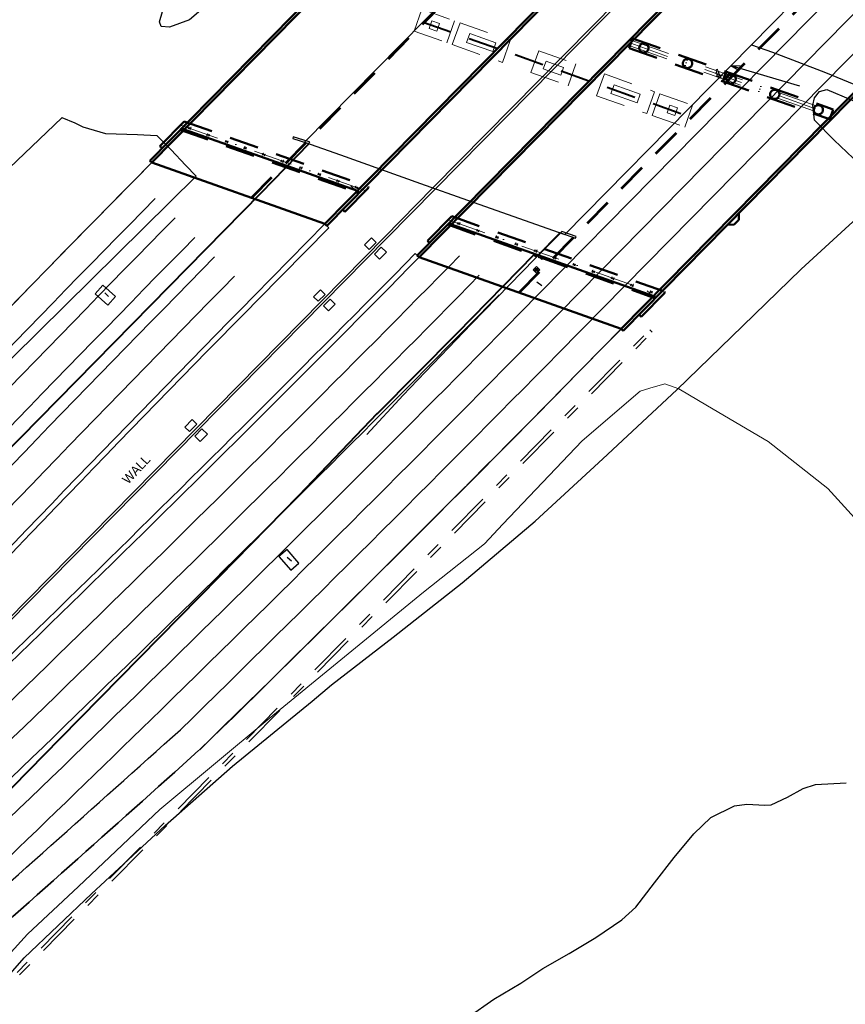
# Model space of a CAD drawing. Extents: x 817093 to 1967201, y 332401 to 800054.
# Tile 6 of 256: x 1960683 to 1961040, y 797066 to 797492. Entities that reach past the tile are written whole.
import ezdxf
from ezdxf.enums import TextEntityAlignment as Align

# ---------------------------------------------------------------- set-up
doc = ezdxf.new("R2010")
doc.units = 0
doc.header["$MEASUREMENT"] = 0
for name, pattern in [('DGN Style 2', [21.105839, 12.663503, -8.442336]), ('DGN Style 3', [29.548174, 21.105839, -8.442336]), ('DGN Style 4', [33.790448, 16.884671, -8.442336, 0.021106, -8.442336]), ('DGN Style 7', [42.211678, 18.995255, -8.442336, 6.331752, -8.442336]), ('TREE LINE', [22.253, -11.1265, -11.1265])]:
    doc.linetypes.add(name, pattern=pattern)
doc.layers.get('0').update_dxf_attribs({"lineweight": 120})
for name, color, linetype, lineweight in [('BR_CENTER LINES', 254, 'DGN Style 4', 13), ('BR_EXISTING_BRIDGE', 220, 'DGN Style 2', 40), ('BR_PRESTRESSED BEAM', 93, 'Continuous', 80), ('BR_STRUCTURAL STEEL', 11, 'Continuous', 30), ('RD_DTM_Obscure', 171, 'Continuous', 0), ('RD_EX_BldgApp', 40, 'Continuous', 30), ('RD_EX_Bridge', 220, 'Continuous', 30), ('RD_EX_Conc', 11, 'Continuous', 30), ('RD_EX_DR_Inlet', 141, 'Continuous', 30), ('RD_EX_GuardRail', 33, 'Continuous', 30), ('RD_EX_H2O', 172, 'Continuous', 30), ('RD_EX_Misc', 216, 'Continuous', 30), ('RD_EX_Road', 8, 'Continuous', 40), ('RD_EX_SU_TX_Telecom', 40, 'Continuous', 30), ('RD_EX_VEG', 102, 'Continuous', 30), ('RD_PD_Final_LnLine', 113, 'DGN Style 3', 80), ('RD_PD_Final_TrvlWay', 113, 'Continuous', 80), ('RD_PD_GR', 9, 'Continuous', 30), ('RD_PD_MedBWall', 51, 'Continuous', 13), ('RD_PD_PaveShd', 251, 'Continuous', 53), ('RD_PD_WallFill', 81, 'Continuous', 30)]:
    doc.layers.add(name, color=color, linetype=linetype, lineweight=lineweight)
doc.layers.add('FUTURE BRIDGE', color=7, linetype='Continuous', lineweight=50, true_color=0xa6837d)
doc.styles.get("Standard").update_dxf_attribs({"font": 'simplex.shx'})
doc.styles.add('Style-font023', font='font023.shx')
doc.styles.add('Style-USTN_ENGNRG', font='USTN_ENGNRG.shx')
doc.linetypes.add('FENCELINE2', pattern='A,0.25,-0.1,[132,ltypeshp.shx,S=0.1,R=0,X=-0.1,Y=0],-0.1,1', length=1.45)
doc.dimstyles.new('Annotative', dxfattribs={"dimtxt": 0.18, "dimasz": 0.18, "dimexe": 0.18, "dimexo": 0.0625, "dimgap": 0.09, "dimtad": 0, "dimtih": 1, "dimtoh": 1, "dimdec": 4, "dimzin": 0, "dimdsep": 46, "dimtxsty": 'Standard', "dimcen": 0.09, "dimadec": 0, "dimazin": 0, "dimtfac": 1, "dimtdec": 4, "dimtofl": 0, "dimtmove": 0, "dimatfit": 3, "dimfxl": 1, "dimtolj": 1, "dimtzin": 0, "dimarcsym": 0})

# ---------------------------------------------------------------- blocks, each defined once
blk = doc.blocks.new('TerminatorOpen_0.5')
at = {"color": 0, "linetype": 'ByBlock', "lineweight": -2}
for q in [(-1, 0.25), (-1, 0), (-1, -0.25)]:
    blk.add_line((0, 0), q, dxfattribs=at)
blk = doc.blocks.new('BULEYE')
at = {"layer": 'RD_EX_Misc', "color": 216, "linetype": 'Continuous', "lineweight": 30, "flags": 128}
for points in [[(-1, -1), (1, -1), (1, 1), (-1, 1), (-1, -1)], [(-0.6, 0), (-0.58, 0.15), (-0.52, 0.29), (-0.43, 0.42), (-0.31, 0.51), (-0.17, 0.58), (-0.02, 0.6), (0.13, 0.59), (0.28, 0.53), (0.4, 0.44), (0.5, 0.33), (0.57, 0.19), (0.6, 0.04), (0.6, 0)], [(0.6, 0), (0.58, -0.15), (0.52, -0.29), (0.43, -0.42), (0.31, -0.51), (0.17, -0.57), (0.02, -0.6), (-0.13, -0.58), (-0.28, -0.53), (-0.4, -0.44), (-0.5, -0.33), (-0.57, -0.19), (-0.6, -0.04), (-0.6, 0)], [(-0.1, 0), (-0.08, 0.06), (-0.03, 0.1), (0.03, 0.1), (0.08, 0.06), (0.1, 0)], [(0.1, 0), (0.08, -0.06), (0.03, -0.09), (-0.03, -0.09), (-0.08, -0.06), (-0.1, 0)]]:
    blk.add_lwpolyline(points, dxfattribs=at)
blk = doc.blocks.new('Guardrail_MTBBC3_Transition')
at = {"layer": 'RD_PD_GR', "linetype": 'Continuous'}
blk.add_line((0, 0), (37, 0), dxfattribs=at)
blk = doc.blocks.new('*U117')
at = {"layer": 'BR_EXISTING_BRIDGE', "linetype": 'DGN Style 2', "lineweight": 0}
for p, q in [((118.98, 198.19), (122.32, 207.61)), ((122.32, 207.61), (136.46, 202.6)), ((126.65, 202.63), (125.48, 199.33)), ((126.65, 202.63), (129.95, 201.46)), ((129.95, 201.46), (128.78, 198.16)), ((133.12, 193.18), (136.46, 202.6)), ((138.81, 201.77), (135.47, 192.34)), ((138.81, 201.77), (160.49, 194.08)), ((118.98, 198.19), (133.12, 193.18)), ((125.48, 199.33), (128.78, 198.16)), ((142.99, 197.1), (141.66, 193.33)), ((142.99, 197.1), (154.3, 193.09)), ((135.47, 192.34), (157.15, 184.65)), ((141.66, 193.33), (152.97, 189.32)), ((154.3, 193.09), (152.97, 189.32)), ((160.49, 194.08), (157.15, 184.65)), ((172.84, 189.7), (169.49, 180.27)), ((172.84, 189.7), (188.86, 184.01)), ((175.99, 185.13), (174.82, 181.83)), ((175.99, 185.13), (183.53, 182.46)), ((188.86, 184.01), (185.52, 174.59)), ((169.49, 180.27), (185.52, 174.59)), ((174.82, 181.83), (182.36, 179.16)), ((183.53, 182.46), (182.36, 179.16)), ((201.21, 179.63), (197.86, 170.21)), ((201.21, 179.63), (222.88, 171.95)), ((205.39, 174.97), (204.05, 171.2)), ((205.39, 174.97), (216.7, 170.96)), ((204.05, 171.2), (215.36, 167.19)), ((216.7, 170.96), (215.36, 167.19)), ((222.88, 171.95), (219.54, 162.52)), ((221.89, 161.69), (225.24, 171.11)), ((225.24, 171.11), (239.37, 166.1)), ((197.86, 170.21), (219.54, 162.52)), ((229.57, 166.13), (228.4, 162.83)), ((229.57, 166.13), (232.87, 164.96)), ((236.03, 156.67), (239.37, 166.1)), ((228.4, 162.83), (231.7, 161.66)), ((232.87, 164.96), (231.7, 161.66)), ((221.89, 161.69), (236.03, 156.67)), ((67.79, 146.15), (71.13, 155.57)), ((71.13, 155.57), (85.27, 150.56)), ((75.46, 150.59), (74.29, 147.29)), ((75.46, 150.59), (78.76, 149.42)), ((78.76, 149.42), (77.59, 146.12)), ((81.92, 141.13), (85.27, 150.56)), ((87.62, 149.72), (84.28, 140.3)), ((87.62, 149.72), (109.3, 142.04)), ((67.79, 146.15), (81.92, 141.13)), ((74.29, 147.29), (77.59, 146.12)), ((91.8, 145.06), (90.46, 141.29)), ((91.8, 145.06), (103.11, 141.05)), ((90.46, 141.29), (101.77, 137.28)), ((103.11, 141.05), (101.77, 137.28)), ((109.3, 142.04), (105.95, 132.61)), ((84.28, 140.3), (105.95, 132.61)), ((121.64, 137.66), (118.3, 128.23)), ((121.64, 137.66), (137.67, 131.97)), ((124.8, 133.09), (123.63, 129.79)), ((124.8, 133.09), (132.34, 130.41)), ((118.3, 128.23), (134.32, 122.55)), ((123.63, 129.79), (131.17, 127.12)), ((132.34, 130.41), (131.17, 127.12)), ((137.67, 131.97), (134.32, 122.55)), ((150.01, 127.59), (146.67, 118.17)), ((150.01, 127.59), (171.69, 119.9)), ((154.19, 122.93), (152.86, 119.16)), ((154.19, 122.93), (165.5, 118.92)), ((171.69, 119.9), (168.35, 110.48)), ((146.67, 118.17), (168.35, 110.48)), ((152.86, 119.16), (164.17, 115.15)), ((165.5, 118.92), (164.17, 115.15)), ((170.7, 109.65), (174.04, 119.07)), ((174.04, 119.07), (188.18, 114.06)), ((178.38, 114.08), (177.21, 110.79)), ((177.21, 110.79), (180.51, 109.62)), ((178.38, 114.08), (181.68, 112.91)), ((181.68, 112.91), (180.51, 109.62)), ((184.84, 104.63), (188.18, 114.06)), ((170.7, 109.65), (184.84, 104.63)), ((16.59, 94.11), (19.93, 103.53)), ((19.93, 103.53), (34.07, 98.52)), ((24.27, 98.55), (23.1, 95.25)), ((24.27, 98.55), (27.57, 97.38)), ((30.73, 89.09), (34.07, 98.52)), ((16.59, 94.11), (30.73, 89.09)), ((23.1, 95.25), (26.4, 94.08)), ((27.57, 97.38), (26.4, 94.08)), ((36.43, 97.68), (33.08, 88.26)), ((36.43, 97.68), (58.1, 89.99)), ((40.61, 93.02), (39.27, 89.25)), ((40.61, 93.02), (51.92, 89.01)), ((58.1, 89.99), (54.76, 80.57)), ((33.08, 88.26), (54.76, 80.57)), ((39.27, 89.25), (50.58, 85.24)), ((51.92, 89.01), (50.58, 85.24)), ((70.45, 85.62), (67.11, 76.19)), ((70.45, 85.62), (86.47, 79.93)), ((73.6, 81.05), (72.43, 77.75)), ((73.6, 81.05), (81.14, 78.37)), ((72.43, 77.75), (79.97, 75.07)), ((81.14, 78.37), (79.97, 75.07)), ((86.47, 79.93), (83.13, 70.51)), ((67.11, 76.19), (83.13, 70.51)), ((98.82, 75.55), (95.48, 66.13)), ((98.82, 75.55), (120.5, 67.86)), ((103, 70.89), (101.66, 67.12)), ((103, 70.89), (114.31, 66.88)), ((95.48, 66.13), (117.15, 58.44)), ((101.66, 67.12), (112.97, 63.11)), ((114.31, 66.88), (112.97, 63.11)), ((120.5, 67.86), (117.15, 58.44)), ((119.51, 57.6), (122.85, 67.03)), ((122.85, 67.03), (136.99, 62.01)), ((127.18, 62.04), (126.01, 58.75)), ((127.18, 62.04), (130.48, 60.87)), ((130.48, 60.87), (129.31, 57.58)), ((133.64, 52.59), (136.99, 62.01)), ((119.51, 57.6), (133.64, 52.59)), ((126.01, 58.75), (129.31, 57.58)), ((-31.26, 51.49), (-17.12, 46.48)), ((-26.93, 46.51), (-28.1, 43.21)), ((-28.1, 43.21), (-24.8, 42.04)), ((-26.93, 46.51), (-23.63, 45.34)), ((-23.63, 45.34), (-24.8, 42.04)), ((-20.46, 37.05), (-17.12, 46.48)), ((-14.77, 45.64), (-18.11, 36.22)), ((-14.77, 45.64), (6.91, 37.95)), ((-10.59, 40.98), (-11.92, 37.21)), ((-10.59, 40.98), (0.72, 36.97)), ((-18.11, 36.22), (3.57, 28.53)), ((-11.92, 37.21), (-0.61, 33.2)), ((0.72, 36.97), (-0.61, 33.2)), ((6.91, 37.95), (3.57, 28.53)), ((19.26, 33.57), (15.91, 24.15)), ((19.26, 33.57), (35.28, 27.89)), ((22.41, 29.01), (21.24, 25.71)), ((21.24, 25.71), (28.78, 23.03)), ((22.41, 29.01), (29.95, 26.33)), ((29.95, 26.33), (28.78, 23.03)), ((35.28, 27.89), (31.94, 18.47)), ((15.91, 24.15), (31.94, 18.47)), ((47.63, 23.51), (44.28, 14.09)), ((47.63, 23.51), (69.3, 15.82)), ((51.81, 18.85), (50.47, 15.08)), ((51.81, 18.85), (63.12, 14.83)), ((44.28, 14.09), (65.96, 6.4)), ((50.47, 15.08), (61.78, 11.06)), ((63.12, 14.83), (61.78, 11.06)), ((69.3, 15.82), (65.96, 6.4)), ((68.31, 5.56), (71.66, 14.99)), ((71.66, 14.99), (85.79, 9.97)), ((75.99, 10), (74.82, 6.7)), ((75.99, 10), (79.29, 8.83)), ((79.29, 8.83), (78.12, 5.53)), ((82.45, 0.55), (85.79, 9.97)), ((68.31, 5.56), (82.45, 0.55)), ((74.82, 6.7), (78.12, 5.53)), ((-85.79, -9.97), (-82.45, -0.55)), ((-82.45, -0.55), (-68.31, -5.56)), ((-78.12, -5.53), (-79.29, -8.83)), ((-78.12, -5.53), (-74.82, -6.7)), ((-74.82, -6.7), (-75.99, -10)), ((-71.66, -14.99), (-68.31, -5.56)), ((-65.96, -6.4), (-69.3, -15.82)), ((-65.96, -6.4), (-44.28, -14.09)), ((-85.79, -9.97), (-71.66, -14.99)), ((-79.29, -8.83), (-75.99, -10)), ((-61.78, -11.06), (-63.12, -14.83)), ((-61.78, -11.06), (-50.47, -15.08)), ((-69.3, -15.82), (-47.63, -23.51)), ((-63.12, -14.83), (-51.81, -18.85)), ((-50.47, -15.08), (-51.81, -18.85)), ((-44.28, -14.09), (-47.63, -23.51)), ((-31.94, -18.47), (-35.28, -27.89)), ((-31.94, -18.47), (-15.91, -24.15)), ((-28.78, -23.03), (-29.95, -26.33)), ((-28.78, -23.03), (-21.24, -25.71)), ((-15.91, -24.15), (-19.26, -33.57)), ((-35.28, -27.89), (-19.26, -33.57)), ((-29.95, -26.33), (-22.41, -29.01)), ((-21.24, -25.71), (-22.41, -29.01)), ((-3.57, -28.53), (-6.91, -37.95)), ((-3.57, -28.53), (18.11, -36.22)), ((0.61, -33.2), (-0.72, -36.97)), ((0.61, -33.2), (11.92, -37.21)), ((-6.91, -37.95), (14.77, -45.64)), ((-0.72, -36.97), (10.59, -40.98)), ((11.92, -37.21), (10.59, -40.98)), ((18.11, -36.22), (14.77, -45.64)), ((17.12, -46.48), (20.46, -37.05)), ((20.46, -37.05), (34.6, -42.07)), ((24.8, -42.04), (23.63, -45.34)), ((24.8, -42.04), (28.1, -43.21)), ((31.26, -51.49), (34.6, -42.07)), ((17.12, -46.48), (31.26, -51.49)), ((23.63, -45.34), (26.93, -46.51)), ((28.1, -43.21), (26.93, -46.51)), ((-136.99, -62.01), (-133.64, -52.59)), ((-133.64, -52.59), (-119.51, -57.6)), ((-129.31, -57.57), (-130.48, -60.87)), ((-129.31, -57.57), (-126.01, -58.75)), ((-126.01, -58.75), (-127.18, -62.04)), ((-122.85, -67.03), (-119.51, -57.6)), ((-117.15, -58.44), (-120.5, -67.86)), ((-117.15, -58.44), (-95.48, -66.13)), ((-136.99, -62.01), (-122.85, -67.03)), ((-130.48, -60.87), (-127.18, -62.04)), ((-112.97, -63.11), (-114.31, -66.88)), ((-112.97, -63.11), (-101.66, -67.12)), ((-120.5, -67.86), (-98.82, -75.55)), ((-114.31, -66.88), (-103, -70.89)), ((-101.66, -67.12), (-103, -70.89)), ((-95.48, -66.13), (-98.82, -75.55)), ((-83.13, -70.51), (-86.47, -79.93)), ((-83.13, -70.51), (-67.11, -76.19)), ((-79.97, -75.07), (-81.14, -78.37)), ((-79.97, -75.07), (-72.43, -77.75)), ((-67.11, -76.19), (-70.45, -85.62)), ((-86.47, -79.93), (-70.45, -85.62)), ((-81.14, -78.37), (-73.6, -81.05)), ((-72.43, -77.75), (-73.6, -81.05)), ((-54.76, -80.57), (-58.1, -89.99)), ((-54.76, -80.57), (-33.08, -88.26)), ((-50.58, -85.24), (-51.92, -89.01)), ((-51.92, -89.01), (-40.61, -93.02)), ((-50.58, -85.24), (-39.27, -89.25)), ((-39.27, -89.25), (-40.61, -93.02)), ((-33.08, -88.26), (-36.43, -97.68)), ((-34.07, -98.52), (-30.73, -89.09)), ((-30.73, -89.09), (-16.59, -94.11)), ((-58.1, -89.99), (-36.43, -97.68)), ((-26.4, -94.08), (-27.57, -97.38)), ((-27.57, -97.38), (-24.27, -98.55)), ((-26.4, -94.08), (-23.1, -95.25)), ((-23.1, -95.25), (-24.27, -98.55)), ((-19.93, -103.53), (-16.59, -94.11)), ((-34.07, -98.52), (-19.93, -103.53)), ((-188.18, -114.06), (-184.84, -104.63)), ((-184.84, -104.63), (-170.7, -109.65)), ((-180.51, -109.62), (-181.68, -112.91)), ((-180.51, -109.62), (-177.21, -110.79)), ((-174.04, -119.07), (-170.7, -109.65)), ((-168.35, -110.48), (-171.69, -119.9)), ((-168.35, -110.48), (-146.67, -118.17)), ((-188.18, -114.06), (-174.04, -119.07)), ((-181.68, -112.91), (-178.38, -114.08)), ((-177.21, -110.79), (-178.38, -114.08)), ((-164.17, -115.15), (-165.5, -118.92)), ((-165.5, -118.92), (-154.19, -122.93)), ((-164.17, -115.15), (-152.86, -119.16)), ((-152.86, -119.16), (-154.19, -122.93)), ((-146.67, -118.17), (-150.01, -127.59)), ((-171.69, -119.9), (-150.01, -127.59)), ((-134.32, -122.55), (-137.67, -131.97)), ((-134.32, -122.55), (-118.3, -128.23)), ((-131.17, -127.12), (-132.34, -130.41)), ((-131.17, -127.12), (-123.63, -129.79)), ((-137.67, -131.97), (-121.64, -137.66)), ((-132.34, -130.41), (-124.8, -133.09)), ((-123.63, -129.79), (-124.8, -133.09)), ((-118.3, -128.23), (-121.64, -137.66)), ((-105.95, -132.61), (-109.3, -142.04)), ((-105.95, -132.61), (-84.28, -140.3)), ((-101.77, -137.28), (-103.11, -141.05)), ((-101.77, -137.28), (-90.46, -141.29)), ((-84.28, -140.3), (-87.62, -149.72)), ((-109.3, -142.04), (-87.62, -149.72)), ((-103.11, -141.05), (-91.8, -145.06)), ((-90.46, -141.29), (-91.8, -145.06)), ((-85.27, -150.56), (-81.92, -141.13)), ((-81.92, -141.13), (-67.79, -146.15)), ((-77.59, -146.12), (-78.76, -149.42)), ((-77.59, -146.12), (-74.29, -147.29)), ((-74.29, -147.29), (-75.46, -150.59)), ((-71.13, -155.57), (-67.79, -146.15)), ((-85.27, -150.56), (-71.13, -155.57)), ((-78.76, -149.42), (-75.46, -150.59)), ((-239.37, -166.1), (-236.03, -156.67)), ((-236.03, -156.67), (-221.89, -161.69)), ((-231.7, -161.66), (-232.87, -164.96)), ((-231.7, -161.66), (-228.4, -162.83)), ((-225.24, -171.11), (-221.89, -161.69)), ((-232.87, -164.96), (-229.57, -166.13)), ((-228.4, -162.83), (-229.57, -166.13)), ((-219.54, -162.52), (-222.88, -171.95)), ((-219.54, -162.52), (-197.86, -170.21)), ((-239.37, -166.1), (-225.24, -171.11)), ((-215.36, -167.19), (-216.7, -170.96)), ((-215.36, -167.19), (-204.05, -171.2)), ((-197.86, -170.21), (-201.21, -179.63)), ((-222.88, -171.95), (-201.21, -179.63)), ((-216.7, -170.96), (-205.39, -174.97)), ((-204.05, -171.2), (-205.39, -174.97)), ((-185.52, -174.59), (-188.86, -184.01)), ((-185.52, -174.59), (-169.49, -180.27)), ((-182.36, -179.16), (-183.53, -182.46)), ((-183.53, -182.46), (-175.99, -185.13)), ((-182.36, -179.16), (-174.82, -181.83)), ((-174.82, -181.83), (-175.99, -185.13)), ((-169.49, -180.27), (-172.84, -189.7)), ((-188.86, -184.01), (-172.84, -189.7)), ((-157.15, -184.65), (-160.49, -194.08)), ((-157.15, -184.65), (-135.47, -192.34)), ((-152.97, -189.32), (-154.3, -193.09)), ((-152.97, -189.32), (-141.66, -193.33)), ((-160.49, -194.08), (-138.81, -201.77)), ((-154.3, -193.09), (-142.99, -197.1)), ((-141.66, -193.33), (-142.99, -197.1)), ((-135.47, -192.34), (-138.81, -201.77)), ((-136.46, -202.6), (-133.12, -193.18)), ((-133.12, -193.18), (-118.98, -198.19)), ((-128.78, -198.16), (-129.95, -201.46)), ((-128.78, -198.16), (-125.48, -199.33)), ((-125.48, -199.33), (-126.65, -202.63)), ((-122.32, -207.61), (-118.98, -198.19)), ((-136.46, -202.6), (-122.32, -207.61)), ((-129.95, -201.46), (-126.65, -202.63))]:
    blk.add_line(p, q, dxfattribs=at)
at = {"layer": 'BR_EXISTING_BRIDGE'}
for p, q in [((122.89, 202.11), (235.5, 162.16)), ((71.7, 150.07), (184.31, 110.12)), ((20.51, 98.03), (133.12, 58.08)), ((-30.69, 45.98), (81.92, 6.04)), ((-81.88, -6.06), (30.73, -46)), ((-133.07, -58.1), (-20.46, -98.04)), ((-184.27, -110.14), (-71.66, -150.08)), ((-235.46, -162.18), (-122.85, -202.12))]:
    blk.add_line(p, q, dxfattribs=at)
blk = doc.blocks.new('HP14x89')
at = {"layer": 'BR_STRUCTURAL STEEL'}
for p, q in [((-0.61, 0), (0.61, 0)), ((-0.61, 0), (-0.61, -0.05)), ((0.61, 0), (0.61, -0.05)), ((-0.61, -0.05), (-0.08, -0.05)), ((-0.61, -1.1), (-0.08, -1.1)), ((-0.61, -1.15), (-0.61, -1.1)), ((-0.61, -1.15), (0.61, -1.15)), ((-0.03, -0.1), (-0.03, -1.05)), ((0.03, -0.1), (0.03, -1.05)), ((0.08, -0.05), (0.61, -0.05)), ((0.08, -1.1), (0.61, -1.1)), ((0.61, -1.15), (0.61, -1.1))]:
    blk.add_line(p, q, dxfattribs=at)
for centre, start, end in [((-0.08, -0.1), 0, 90), ((-0.08, -1.05), 270, 0)]:
    blk.add_arc(centre, 0.05, start, end, dxfattribs=at)
at = {"layer": 'BR_STRUCTURAL STEEL', "extrusion": (0, 0, -1)}
for centre, start, end in [((-0.08, -0.1), 0, 90), ((-0.08, -1.05), 270, 0)]:
    blk.add_arc(centre, 0.05, start, end, dxfattribs=at)

msp = doc.modelspace()

# ---------------------------------------------------------------- linework, layer by layer
at = {"layer": 'BR_CENTER LINES'}
for p, q in [((1960947.609, 797481.803), (1961034.316, 797451.049)), ((1960948.026, 797482.982), (1961034.734, 797452.227)), ((1960947.218, 797480.704), (1961033.926, 797449.949)), ((1960753.041, 797446.451), (1960832.984, 797418.096)), ((1960868.643, 797405.448), (1960961.064, 797372.666))]:
    msp.add_line(p, q, dxfattribs=at)
at = {"layer": 'BR_CENTER LINES', "flags": 128}
for points in [[(1960985.168, 797468.201), (1960985.767, 797469.241), (1960985.324, 797469.162), (1960985.062, 797470.639), (1960984.429, 797470.527), (1960984.691, 797469.05), (1960984.248, 797468.971), (1960985.168, 797468.201)], [(1960984.723, 797468.639), (1960984.837, 797467.445), (1960985.153, 797467.765), (1960986.222, 797466.713), (1960986.673, 797467.172), (1960985.603, 797468.224), (1960985.919, 797468.544), (1960984.723, 797468.639)], [(1960990.962, 797466.426), (1960991.056, 797467.622), (1960990.69, 797467.361), (1960989.819, 797468.582), (1960989.295, 797468.209), (1960990.167, 797466.988), (1960989.8, 797466.726), (1960990.962, 797466.426)], [(1960907.582, 797390.221), (1960907.697, 797389.027), (1960908.012, 797389.348), (1960909.082, 797388.296), (1960909.532, 797388.754), (1960908.463, 797389.806), (1960908.779, 797390.127), (1960907.582, 797390.221)]]:
    msp.add_lwpolyline(points, close=True, dxfattribs=at)
at = {"layer": 'BR_PRESTRESSED BEAM', "lineweight": 0}
for p, q in [((1960826.543, 797420.193), (1960827.731, 797419.025)), ((1960954.71, 797374.733), (1960955.898, 797373.564))]:
    msp.add_line(p, q, dxfattribs=at)
at = {"layer": 'FUTURE BRIDGE', "color": 9}
for p, q in [((1961251.649, 797951.444), (1960739.717, 797431.035)), ((1961252.451, 797950.655), (1960740.519, 797430.246)), ((1961327.324, 797924.098), (1960815.392, 797403.689)), ((1961328.126, 797923.309), (1960816.194, 797402.9)), ((1961367.25, 797910.44), (1960855.318, 797390.031)), ((1961368.052, 797909.651), (1960856.12, 797389.242)), ((1961455.404, 797878.668), (1960943.472, 797358.259)), ((1961456.206, 797877.879), (1960944.274, 797357.47)), ((1960754.589, 797448.025), (1960744.07, 797437.331)), ((1960754.544, 797444.504), (1960753.742, 797445.293)), ((1960754.544, 797444.504), (1960829.417, 797417.946)), ((1960744.07, 797437.331), (1960745.005, 797436.411)), ((1960740.519, 797430.246), (1960739.717, 797431.035)), ((1960740.519, 797430.246), (1960815.392, 797403.689)), ((1960834.181, 797419.313), (1960824.012, 797408.976)), ((1960829.417, 797417.946), (1960830.219, 797417.157)), ((1960834.06, 797419.836), (1960834.181, 797419.313)), ((1960823.076, 797409.896), (1960824.012, 797408.976)), ((1960870.19, 797407.021), (1960859.671, 797396.328)), ((1960870.146, 797403.5), (1960869.344, 797404.289)), ((1960994.342, 797405.525), (1960992.238, 797403.387)), ((1960994.342, 797405.525), (1960994.317, 797408.347)), ((1960815.392, 797403.689), (1960816.194, 797402.9)), ((1960870.146, 797403.5), (1960957.497, 797372.516)), ((1960992.238, 797403.387), (1960989.405, 797403.362)), ((1960859.671, 797396.328), (1960860.607, 797395.407)), ((1960856.12, 797389.242), (1960855.318, 797390.031)), ((1960856.12, 797389.242), (1960943.472, 797358.259)), ((1960962.14, 797374.407), (1960962.261, 797373.883)), ((1960962.261, 797373.883), (1960952.092, 797363.546)), ((1960957.497, 797372.516), (1960958.299, 797371.728)), ((1960951.157, 797364.466), (1960952.092, 797363.546)), ((1960943.472, 797358.259), (1960944.274, 797357.47))]:
    msp.add_line(p, q, dxfattribs=at)
at = {"layer": 'FUTURE BRIDGE', "color": 9, "linetype": 'DGN Style 2', "lineweight": 53}
for p, q in [((1961295.607, 797935.348), (1960783.675, 797414.939)), ((1961411.208, 797894.344), (1960899.276, 797373.935)), ((1960988.887, 797469.549), (1960987.383, 797465.308))]:
    msp.add_line(p, q, dxfattribs=at)
at = {"layer": 'FUTURE BRIDGE', "color": 9, "linetype": 'DGN Style 2'}
for p, q in [((1960948.361, 797483.924), (1960946.856, 797479.683)), ((1960948.361, 797483.924), (1961035.068, 797453.169)), ((1960946.856, 797479.683), (1961033.564, 797448.928)), ((1961035.068, 797453.169), (1961033.564, 797448.928)), ((1960754.589, 797448.025), (1960834.06, 797419.836)), ((1960752.859, 797444.394), (1960829.055, 797417.367)), ((1960829.055, 797417.367), (1960829.752, 797416.682)), ((1960870.19, 797407.021), (1960962.14, 797374.407)), ((1960868.46, 797403.391), (1960957.135, 797371.938)), ((1960957.135, 797371.938), (1960957.832, 797371.252))]:
    msp.add_line(p, q, dxfattribs=at)
at = {"layer": 'FUTURE BRIDGE', "linetype": 'DGN Style 2'}
for centre in [(1960953.263, 797479.798), (1960972.113, 797473.112), (1960990.962, 797466.426), (1961009.811, 797459.74), (1961028.661, 797453.054)]:
    msp.add_circle(centre, 2, dxfattribs=at)
at = {"layer": 'RD_DTM_Obscure', "color": 171, "linetype": 'Continuous', "lineweight": 0, "flags": 128}
msp.add_lwpolyline([(1961054.33, 797265.448), (1961032.826, 797289.241), (1961006.968, 797309.608), (1960980.788, 797325.069), (1960968.337, 797332.391), (1960962.337, 797334.468), (1960955.891, 797332.587), (1960951.66, 797331.352), (1960926.59, 797309.826), (1960892.359, 797273.873), (1960884.396, 797265.332), (1960858.009, 797244.469), (1960791.301, 797189.846), (1960744.015, 797150.408), (1960708.897, 797117.12), (1960686.91, 797096.551), (1960668.258, 797076.256), (1960637.622, 797039.234), (1960592.395, 796985.149), (1960541.766, 796924.618)], dxfattribs=at)
at = {"layer": 'RD_EX_BldgApp', "color": 40, "linetype": 'Continuous', "lineweight": 30}
for p, q in [((1960907.047, 797378.711), (1960909.156, 797376.996)), ((1960720.29, 797373.929), (1960721.863, 797372.234)), ((1960799.013, 797259.504), (1960800.971, 797257.933))]:
    msp.add_line(p, q, dxfattribs=at)
at = {"layer": 'RD_EX_BldgApp', "color": 40, "linetype": 'Continuous', "lineweight": 30, "flags": 128}
for points in [[(1961322.61, 797887.34), (1961220.552, 797783.51), (1961169.444, 797731.487), (1961066.931, 797627.301), (1960964.67, 797523.366), (1960862.082, 797419.302)], [(1961323.654, 797886.976), (1961221.266, 797782.809), (1961170.157, 797730.786), (1961067.644, 797626.6), (1960965.383, 797522.664), (1960863.125, 797418.935)], [(1960862.082, 797419.302), (1960841.317, 797398.038), (1960659.954, 797213.827), (1960524.635, 797076.162), (1960463.271, 797013.513), (1960370.583, 796919.421), (1960255.507, 796802.293), (1960148.911, 796693.85)], [(1960863.125, 797418.935), (1960842.031, 797397.338), (1960660.667, 797213.125), (1960525.349, 797075.461), (1960463.985, 797012.813), (1960371.296, 796918.72), (1960256.221, 796801.592), (1960149.624, 796693.149)]]:
    msp.add_lwpolyline(points, dxfattribs=at)
at = {"layer": 'RD_EX_Bridge', "color": 8, "linetype": 'Continuous', "lineweight": 30, "flags": 128}
for points in [[(1961232.438, 797717.836), (1961378.886, 797867.071), (1961361.734, 797873.479), (1961333.62, 797883.498), (1961308.499, 797892.265), (1961284.175, 797900.874), (1961267.331, 797906.984), (1961170.423, 797808.345), (1960806.615, 797438.977), (1960822.166, 797433.53), (1960856.644, 797421.212), (1960877.074, 797414.034), (1960919.101, 797399.175), (1961232.438, 797717.836)], [(1960801.73, 797441.395), (1960801.493, 797440.683), (1960808.307, 797438.411), (1960808.926, 797438.986), (1960808.545, 797439.123), (1960801.73, 797441.395)], [(1960917.84, 797400.408), (1960917.247, 797399.824), (1960923.713, 797397.513), (1960923.966, 797398.22), (1960917.84, 797400.408)]]:
    msp.add_lwpolyline(points, dxfattribs=at)
at = {"layer": 'RD_EX_Conc', "color": 11, "linetype": 'Continuous', "lineweight": 30, "flags": 128}
for points in [[(1960721.6, 797368.607), (1960716.127, 797373.5), (1960719.445, 797377.211), (1960724.918, 797372.319), (1960721.6, 797368.607)], [(1960795.511, 797259.872), (1960800.69, 797253.922), (1960804.187, 797256.965), (1960799.007, 797262.915), (1960795.511, 797259.872)]]:
    msp.add_lwpolyline(points, dxfattribs=at)
at = {"layer": 'RD_EX_DR_Inlet', "color": 141, "linetype": 'Continuous', "lineweight": 30, "flags": 128}
for points in [[(1960834.538, 797392.643), (1960837.552, 797395.69), (1960835.536, 797397.683), (1960832.522, 797394.636), (1960834.538, 797392.643)], [(1960836.752, 797390.57), (1960839.776, 797393.66), (1960841.99, 797391.494), (1960838.966, 797388.404), (1960836.752, 797390.57)], [(1960812.423, 797370.235), (1960815.453, 797373.229), (1960813.502, 797375.203), (1960810.473, 797372.208), (1960812.423, 797370.235)], [(1960817.657, 797371.163), (1960814.805, 797368.266), (1960817, 797366.105), (1960819.853, 797369.002), (1960817.657, 797371.163)], [(1960756.855, 797313.897), (1960760.04, 797317.137), (1960758.06, 797319.085), (1960754.874, 797315.845), (1960756.855, 797313.897)], [(1960759.117, 797311.874), (1960762.179, 797315.032), (1960764.581, 797312.703), (1960761.52, 797309.545), (1960759.117, 797311.874)]]:
    msp.add_lwpolyline(points, dxfattribs=at)
at = {"layer": 'RD_EX_GuardRail', "color": 8, "linetype": 'FENCELINE2', "lineweight": 30, "ltscale": 0.4, "flags": 128}
msp.add_lwpolyline([(1960917.369, 797399.854), (1960906.081, 797388.529), (1960878.812, 797360.505), (1960852.185, 797332.743), (1960849.222, 797329.659), (1960833.506, 797312.656)], dxfattribs=at)
at = {"layer": 'RD_EX_H2O', "color": 172, "linetype": 'Continuous', "lineweight": 30, "flags": 128}
for points in [[(1960999.702, 797481.145), (1961008.865, 797477.962), (1961031.774, 797469.245), (1961056.893, 797458.758)], [(1960877.328, 797060.644), (1960888.44, 797068.453), (1960900.082, 797075.369), (1960909.625, 797081.704), (1960920.921, 797088.165), (1960932.466, 797095.023), (1960943.686, 797102.698), (1960949.795, 797108.201), (1960957.825, 797118.757), (1960966.394, 797129.631), (1960974.784, 797139.87), (1960982.219, 797147.02), (1960992.445, 797151.954), (1960997.702, 797152.693), (1961005.476, 797152.247), (1961008.211, 797152.448), (1961015.313, 797155.801), (1961022.05, 797159.567), (1961027.412, 797161.271), (1961040.754, 797162.002)]]:
    msp.add_lwpolyline(points, dxfattribs=at)
at = {"layer": 'RD_EX_Road', "linetype": 'Continuous', "lineweight": 40, "flags": 128}
for points in [[(1960808.46, 797438.336), (1960787.647, 797416.971), (1960732.05, 797360.374), (1960683.813, 797311.241), (1960633.932, 797260.75), (1960633.672, 797260.509), (1960578.409, 797204.056), (1960526.983, 797151.363), (1960476.018, 797099.649), (1960432.114, 797055.2), (1960320.636, 796941.538), (1960219.42, 796837.642), (1960113.036, 796729.714)], [(1960917.095, 797399.891), (1960906.835, 797389.42), (1960905.719, 797390.371), (1960872.354, 797356.275), (1960837.971, 797321.567), (1960837.949, 797321.663), (1960803.969, 797286.144), (1960769.737, 797251.077), (1960735.273, 797216.078), (1960700.935, 797181.161), (1960666.46, 797146.102), (1960614.414, 797093.687), (1960613.283, 797092.621), (1960562.806, 797040.961), (1960511.449, 796988.467), (1960494.179, 796970.623), (1960420.813, 796896.534), (1960321.228, 796794.867), (1960250.826, 796723.211), (1960182.628, 796654.954)]]:
    msp.add_lwpolyline(points, dxfattribs=at)
at = {"layer": 'RD_EX_VEG', "color": 102, "linetype": 'TREE LINE', "lineweight": 30, "ltscale": 0.5, "flags": 128}
for points in [[(1960736.267, 797571.825), (1960751.792, 797565.284), (1960810.5, 797544.317), (1960834.06, 797535.654), (1960848.449, 797531.719), (1960850.999, 797529.64), (1960849.73, 797528.15), (1960831.301, 797526.164), (1960807.354, 797525.447), (1960799.188, 797523.736), (1960795.93, 797521.806), (1960780.816, 797510.952), (1960766.62, 797500.333), (1960756.915, 797491.962), (1960748.15, 797488.81), (1960744.564, 797489.031), (1960743.957, 797491.127), (1960745.206, 797495.533), (1960755.633, 797511.851), (1960765.238, 797527.489), (1960766.469, 797531.235), (1960766.327, 797539.248), (1960764.728, 797542.805), (1960757.205, 797551.812), (1960748.83, 797559.362), (1960738.919, 797561.464), (1960733.253, 797560.539), (1960731.322, 797562.029), (1960729.666, 797566.332), (1960731.322, 797570.36), (1960736.267, 797571.825)], [(1960224.334, 796611.591), (1960244.981, 796631.025), (1960276.799, 796662.321), (1960305.377, 796692.591), (1960311.306, 796698.879), (1960326.966, 796715.179), (1960340.342, 796729.646), (1960353.32, 796745.048), (1960354.467, 796747.087), (1960356.005, 796751.034), (1960355.026, 796758.891), (1960353.835, 796767.097), (1960354.485, 796771.02), (1960364.645, 796783.324), (1960379.614, 796800.465), (1960390.753, 796811.851), (1960394.208, 796815.134), (1960400.036, 796820.614), (1960402.787, 796823.202), (1960406.622, 796826.327), (1960412.209, 796829.263), (1960420.239, 796830.023), (1960431.483, 796829.004), (1960433.767, 796825.536), (1960432.738, 796815.957), (1960431.096, 796811.944), (1960421.99, 796802.271), (1960411.403, 796790.509), (1960400.19, 796777.845), (1960393.908, 796767.3), (1960396.807, 796761.33), (1960403.348, 796756.699), (1960411.182, 796760.82), (1960427.152, 796776.368), (1960431.303, 796780.62), (1960452.564, 796803.91), (1960471.894, 796825.748), (1960493.391, 796850.32), (1960539.003, 796910.689), (1960574.447, 796952.907), (1960605.347, 796989.608), (1960609.869, 796994.771), (1960638.554, 797029.2), (1960659.798, 797056.991), (1960685.436, 797086.287), (1960714.472, 797113.899), (1960720.472, 797119.466), (1960746.317, 797143.448), (1960775.428, 797169.109), (1960809.844, 797197.255), (1960818.296, 797204.297), (1960844.867, 797224.998), (1960874.738, 797248.509), (1960906.329, 797275.203), (1960935.539, 797302.141), (1960967.457, 797332.008), (1960995.918, 797359.503), (1961021.197, 797384.078), (1961040.213, 797401.607), (1961050.017, 797410.537), (1961055.912, 797418.394), (1961046.51, 797429.497), (1961035.544, 797439.949), (1961026.986, 797448.614), (1961026.285, 797455.106), (1961026.949, 797458.276), (1961029.099, 797460.922), (1961032.274, 797461.799), (1961062.946, 797448.853), (1961088.523, 797440.193), (1961094.715, 797437.71), (1961139.421, 797426.889), (1961177.879, 797417.53), (1961209.467, 797409.19), (1961247.442, 797398.949), (1961249.723, 797397.894), (1961280.205, 797386.375), (1961310.837, 797369.803), (1961342.312, 797354.966), (1961376.223, 797344.392), (1961402.045, 797340.181), (1961429.292, 797331.033), (1961459.347, 797315.73), (1961478.416, 797306.187)], [(1960049.671, 796794.099), (1960065.508, 796809.737), (1960076.137, 796819.816), (1960155.781, 796898.904), (1960168.667, 796911.021), (1960235.901, 796980.99), (1960304.057, 797054.823), (1960305.297, 797060.461), (1960306.935, 797075.434), (1960306.93, 797077.781), (1960310.554, 797084.9), (1960311.703, 797085.897), (1960318.591, 797088.665), (1960331.796, 797087.832), (1960337.548, 797089.465), (1960339.548, 797090.932), (1960341.761, 797092.947), (1960378.898, 797130.895), (1960502.21, 797250.058), (1960502.219, 797250.067), (1960604.533, 797356.822), (1960701.677, 797449.6), (1960701.739, 797449.659), (1960707.248, 797447.41), (1960710.819, 797445.701), (1960720.625, 797442.85), (1960734.433, 797442.394), (1960742.693, 797441.981), (1960748.946, 797435.8), (1960755.12, 797429.146), (1960759.795, 797424.288), (1960612.117, 797278.576), (1960483.316, 797152.918), (1960415.989, 797088.207), (1960327.113, 796990.659), (1960293.616, 796958.066), (1960270.202, 796936.643), (1960243.945, 796916.887), (1960218.675, 796893.686), (1960196.438, 796871.433), (1960179.943, 796848.5), (1960165.39, 796827.676), (1960149.078, 796808.775), (1960142.313, 796801.403), (1960124.063, 796781.093), (1960092.004, 796750.316)]]:
    msp.add_lwpolyline(points, dxfattribs=at)
at = {"layer": 'RD_PD_Final_LnLine', "color": 7, "linetype": 'Continuous', "lineweight": 13}
for p, q in [((1960899.242, 797364.631), (1961367.129, 797840.266)), ((1960907.796, 797356.216), (1961375.684, 797831.851))]:
    msp.add_line(p, q, dxfattribs=at)
at = {"layer": 'RD_PD_Final_LnLine', "color": 8, "linetype": 'Continuous', "lineweight": 13}
for radius in [11536, 11524, 11512]:
    msp.add_arc((1968974.506, 789316.359), radius, 135.4704803, 137.9740916, dxfattribs=at)
at = {"layer": 'RD_PD_Final_LnLine', "color": 8, "linetype": 'Continuous', "lineweight": 13, "extrusion": (0, 0, -1)}
for radius, start, end in [(11512, 224.5295197, 226.5847495), (11524, 224.5295197, 226.5847495), (11536, 224.5295197, 226.5847495), (11548, 224.5295197, 225.6729548), (11548, 225.6729548, 226.5847495)]:
    msp.add_arc((-1952675.352, 805454.558), radius, start, end, dxfattribs=at)
at = {"layer": 'RD_PD_Final_TrvlWay', "lineweight": 30}
msp.add_line((1960916.351, 797347.8), (1961384.239, 797823.436), dxfattribs=at)
for centre, radius, start, end in [((1968974.506, 789316.359), 11548, 135.4704803, 137.9740916), ((1968974.506, 789316.359), 11500, 135.4704803, 137.9740916), ((1947126.036, 812351.676), 20389.253, 311.0948683, 311.9388775)]:
    msp.add_arc(centre, radius, start, end, dxfattribs=at)
at = {"layer": 'RD_PD_Final_TrvlWay', "lineweight": 30, "extrusion": (0, 0, -1)}
for radius, end in [(11500, 226.5847495), (11560, 225.6729548)]:
    msp.add_arc((-1952675.352, 805454.558), radius, 224.5295197, end, dxfattribs=at)
at = {"layer": 'RD_PD_GR', "linetype": 'Continuous'}
msp.add_arc((1968974.506, 789316.359), 11560, 135.6043027, 136.2858053, dxfattribs=at)
at = {"layer": 'RD_PD_GR', "linetype": 'Continuous', "extrusion": (0, 0, -1)}
msp.add_arc((-1947126.036, 812351.676), 20401.253, 228.0611225, 228.9042787, dxfattribs=at)
msp.add_ellipse((1953043.432, 805077.71), major_axis=(7874.089, -7745.824), ratio=0.9999909, start_param=0, end_param=0.0199816, dxfattribs=at)
at = {"layer": 'RD_PD_MedBWall'}
for p, q in [((1960815.392, 797403.689), (1960784.834, 797372.625)), ((1960817.054, 797402.053), (1960786.497, 797370.99)), ((1960815.392, 797403.689), (1960817.054, 797402.053)), ((1960856.113, 797389.245), (1960854.452, 797390.882))]:
    msp.add_line(p, q, dxfattribs=at)
at = {"layer": 'RD_PD_MedBWall', "extrusion": (0, 0, -1)}
for radius in [11485.668, 11488]:
    msp.add_arc((-1952675.352, 805454.558), radius, 224.5928519, 226.5847495, dxfattribs=at)
at = {"layer": 'RD_PD_MedBWall'}
for radius in [11488, 11485.668]:
    msp.add_arc((1968974.506, 789316.359), radius, 135.4704803, 137.9740916, dxfattribs=at)
at = {"layer": 'RD_PD_PaveShd', "lineweight": 30}
for p, q in [((1960740.519, 797430.246), (1960733.506, 797423.117)), ((1960924.906, 797339.385), (1960950.355, 797365.255))]:
    msp.add_line(p, q, dxfattribs=at)
for centre, radius, start, end in [((1968974.506, 789316.359), 11560, 135.4704803, 137.9740916), ((1947126.036, 812351.676), 20401.253, 311.0957213, 311.9388775)]:
    msp.add_arc(centre, radius, start, end, dxfattribs=at)
at = {"layer": 'RD_PD_PaveShd', "lineweight": 30, "extrusion": (0, 0, -1)}
msp.add_arc((-1952675.352, 805454.558), 11572, 224.5295197, 225.6741933, dxfattribs=at)
at = {"layer": 'RD_PD_WallFill', "color": 12, "linetype": 'DGN Style 7', "lineweight": 30}
for p, q in [((1960426.271, 796819.66), (1960955.782, 797357.939)), ((1960955.782, 797357.939), (1960956.851, 797356.887)), ((1960427.32, 796818.587), (1960956.851, 797356.887))]:
    msp.add_line(p, q, dxfattribs=at)

# ---------------------------------------------------------------- block references
at = {"layer": 'BR_EXISTING_BRIDGE'}
msp.add_blockref('*U117', (1961093.317, 797653.182), dxfattribs=at)
at = {"layer": 'BR_STRUCTURAL STEEL', "xscale": 0.7499999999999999, "yscale": 0.7499999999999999, "zscale": 0.7499999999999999, "rotation": 70.47048029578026}
for p in [(1960756.556, 797445.205), (1960764.567, 797442.363), (1960772.578, 797439.522), (1960780.589, 797436.68), (1960788.6, 797433.839), (1960796.611, 797430.997), (1960804.622, 797428.156), (1960812.633, 797425.314), (1960820.644, 797422.473), (1960828.655, 797419.631), (1960872.821, 797403.966), (1960881.146, 797401.013), (1960889.471, 797398.06), (1960897.797, 797395.107), (1960906.122, 797392.154), (1960914.447, 797389.201), (1960922.772, 797386.248), (1960931.097, 797383.295), (1960939.422, 797380.342), (1960947.747, 797377.39), (1960956.073, 797374.437)]:
    msp.add_blockref('HP14x89', p, dxfattribs=at)
at = {"layer": 'RD_EX_Misc', "color": 216, "linetype": 'Continuous', "lineweight": 30, "rotation": 42.85883685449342}
msp.add_blockref('BULEYE', (1960906.832, 797383.818), dxfattribs=at)
at = {"layer": 'RD_PD_GR', "linetype": 'Continuous'}
for p, rotation in [((1960714.594, 797403.847), 45.51930741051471), ((1960943.472, 797358.259), 225.46306816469)]:
    msp.add_blockref('Guardrail_MTBBC3_Transition', p, dxfattribs=dict(at, rotation=rotation))

# ---------------------------------------------------------------- texts
at = {"color": 40, "linetype": 'Continuous', "lineweight": 30, "style": 'Style-font023'}
msp.add_text('WALL', height=4, rotation=46.90915, dxfattribs=at).set_placement((1960733.826, 797297.522), align=Align.MIDDLE_CENTER)

# ---------------------------------------------------------------- leaders
at = {"layer": 'RD_EX_SU_TX_Telecom'}
msp.add_leader([(1960990.802, 797472.215), (1961020.481, 797463.471)], dimstyle='Annotative', override={"dimtxt": 4, "dimasz": 4, "dimgap": 2, "dimtxsty": 'Style-USTN_ENGNRG', "dimldrblk": 'TerminatorOpen_0.5'}, dxfattribs=at)

doc.saveas('drawing.dxf')
